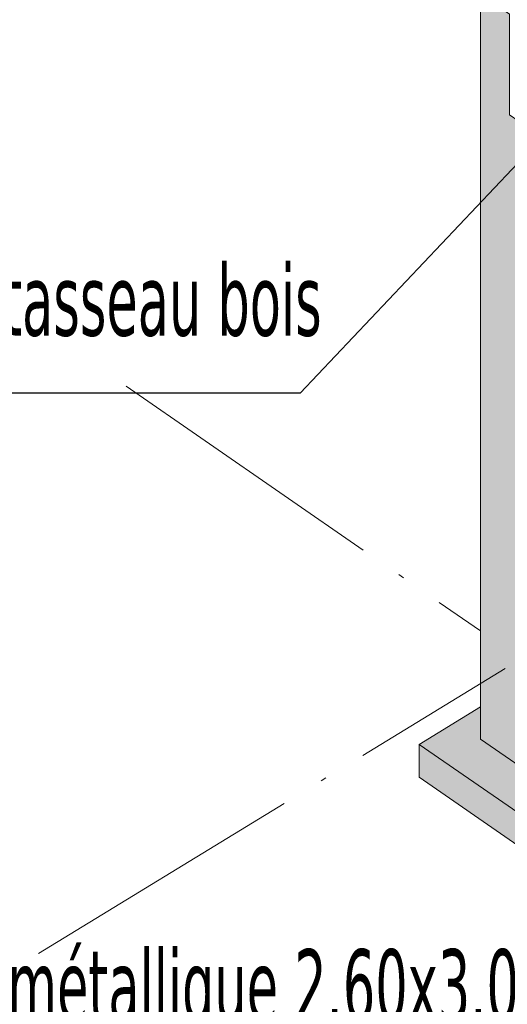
# Model space of a CAD drawing. Header units: millimetres. Extents: x 0 to 1517, y -116 to 725.
# Tile 170 of 256: x 695 to 712, y 566 to 600. Entities that reach past the tile are written whole.
import ezdxf

# ---------------------------------------------------------------- set-up
doc = ezdxf.new("R2010")
doc.units = ezdxf.units.MM
doc.linetypes.add('CADWORK_5', pattern=[13.2, 10, -1.5, 0.2, -1.5])
doc.layers.add('Ech.1_100', color=7, linetype='Continuous')
doc.styles.add('tahoma-', font='txt', dxfattribs={"height": 1})
doc.dimstyles.new('ISO-25', dxfattribs={"dimtxt": 2.5, "dimasz": 2.5, "dimexe": 1.25, "dimexo": 0.625, "dimtad": 1, "dimtxsty": 'Standard', "dimcen": 2.5, "dimadec": 0, "dimazin": 0, "dimtfac": 1, "dimtmove": 0, "dimatfit": 3, "dimfxl": 1, "dimarcsym": 0})

msp = doc.modelspace()

# ---------------------------------------------------------------- hatches: boundary and pattern name
at = {"layer": 'Ech.1_100', "linetype": 'Continuous', "lineweight": 5, "true_color": 0xdcdcdc, "transparency": 33554687}
for points in [[(712.655, 596.354), (712.473, 596.243), (712.131, 596.479), (712.131, 599.965), (711.125, 600.659), (711.125, 574.805), (712.837, 573.622), (712.837, 596.465), (712.756, 596.521), (712.655, 596.354)], [(713.956, 574.751), (713.93, 574.735), (713.93, 574.29), (712.837, 573.622), (711.125, 574.805), (711.125, 575.919), (708.993, 574.618), (712.419, 572.252), (715.155, 573.923), (713.956, 574.751)], [(712.419, 572.252), (708.993, 574.618), (708.993, 573.477), (712.419, 571.112), (712.419, 572.252)]]:
    msp.add_hatch(color=254, dxfattribs=at).paths.add_polyline_path(points)

# ---------------------------------------------------------------- linework, layer by layer
at = {"layer": 'Ech.1_100', "color": 7, "linetype": 'Continuous', "lineweight": 5}
for points in [[(712.655, 596.354), (712.473, 596.243), (712.131, 596.479), (712.131, 599.965), (711.125, 600.659), (711.125, 574.805), (712.837, 573.622), (712.837, 596.465), (712.756, 596.521), (712.655, 596.354)], [(713.956, 574.751), (713.93, 574.735), (713.93, 574.29), (712.837, 573.622), (711.125, 574.805), (711.125, 575.919), (708.993, 574.618), (712.419, 572.252), (715.155, 573.923), (713.956, 574.751)], [(712.419, 572.252), (708.993, 574.618), (708.993, 573.477), (712.419, 571.112), (712.419, 572.252)]]:
    msp.add_lwpolyline(points, close=True, dxfattribs=at)
at = {"layer": 'Ech.1_100', "color": 7, "linetype": 'CADWORK_5', "lineweight": 5}
for points in [[(698.825, 587.05), (711.125, 578.557)], [(695.773, 567.356), (711.981, 577.255)]]:
    msp.add_lwpolyline(points, dxfattribs=at)

# ---------------------------------------------------------------- texts
at = {"layer": 'Ech.1_100', "linetype": 'Continuous', "char_height": 2.5, "attachment_point": 1, "style": 'tahoma-'}
for s, insert in [('\\C36;\\fTahoma|b0|i0;\\W0.600000;Habillage en tasseau bois', (682.866, 591.309)), ('\\C5;\\fTahoma|b0|i0;\\W0.600000;Rideau métallique 2.60x3.00', (687.993, 567.512))]:
    msp.add_mtext(s, dxfattribs=dict(at, insert=insert))

# ---------------------------------------------------------------- leaders
at = {"layer": 'Ech.1_100', "color": 7, "linetype": 'Continuous', "lineweight": 5, "has_arrowhead": 0}
for points in [[(715.092, 597.618), (704.857, 586.809), (682.866, 586.809)], [(722.885, 573.822), (712.649, 563.012), (687.993, 563.012)]]:
    msp.add_leader(points, dimstyle='ISO-25', dxfattribs=at)

doc.saveas('drawing.dxf')
